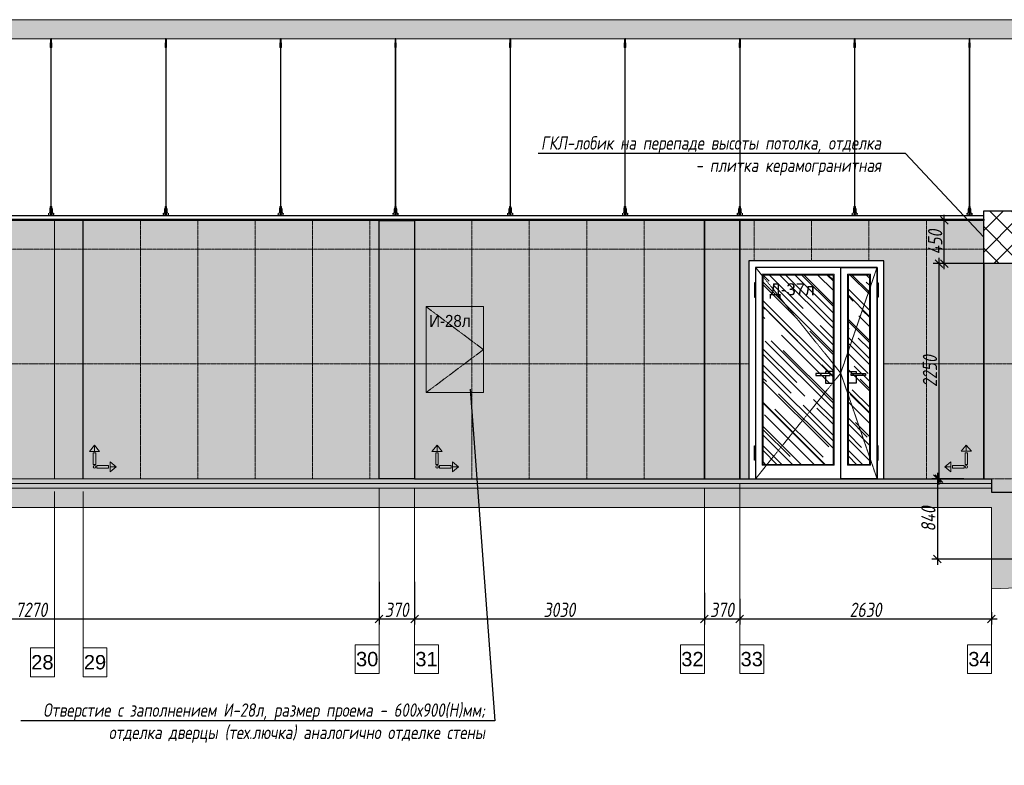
# Model space of a CAD drawing. Header units: millimetres. Extents: x -173851 to 481338, y -267897 to -21875.
# Tile 31 of 256: x -112403 to -102111, y -201943 to -194146. Entities that reach past the tile are written whole.
import ezdxf
from ezdxf import colors
from ezdxf.entities.mleader import LeaderData, LeaderLine
from ezdxf.math import Vec2, Vec3

# ---------------------------------------------------------------- set-up
doc = ezdxf.new("R2010")
doc.units = ezdxf.units.MM
doc.linetypes.add('( Hidden )', pattern=[0.375, 0.25, -0.125])
doc.linetypes.add('DASHDOT', pattern=[25.4, 12.7, -6.35, 0, -6.35])
doc.layers.get('Defpoints').update_dxf_attribs({"color": 31})
for name, color, linetype, lineweight in [('01 Остекление', 152, 'Continuous', 5), ('3_RC_Ceiling', 253, 'Continuous', 5), ('A-DETL-GENF', 7, 'Continuous', 5), ('meb', 26, 'Continuous', 15), ('wall_new', 152, 'Continuous', 30), ('Графика спецификации', 7, 'Continuous', 9)]:
    doc.layers.add(name, color=color, linetype=linetype, lineweight=lineweight)
for name, color, linetype, lineweight, true_color in [('dim_per', 7, 'Continuous', 9, 0x172e00), ('dim_razv', 7, 'DASHDOT', 9, 0x0d1b0d), ('pol', 7, 'Continuous', 15, 0x55666d)]:
    doc.layers.add(name, color=color, linetype=linetype, lineweight=lineweight, true_color=true_color)
doc.styles.add('fl_iso paper', font='isocpeur.ttf', dxfattribs={"width": 0.8, "oblique": 10})
doc.styles.get("Standard").update_dxf_attribs({"font": 'arial.ttf'})
doc.dimstyles.new('In tre 1_50', dxfattribs={"dimtxt": 150, "dimasz": 80, "dimexe": 60, "dimexo": 10, "dimgap": 20, "dimtad": 1, "dimdec": 0, "dimrnd": 5, "dimzin": 0, "dimdsep": 46, "dimtxsty": 'fl_iso paper', "dimblk": 'OBLIQUE', "dimcen": 0, "dimdle": 60, "dimadec": 0, "dimazin": 0, "dimtfac": 1, "dimtdec": 0, "dimtofl": 0, "dimtmove": 1, "dimatfit": 1, "dimfxl": 40, "dimtolj": 1, "dimtzin": 0, "dimarcsym": 1})

# ---------------------------------------------------------------- blocks, each defined once
blk = doc.blocks.new('*U539')
at = {"layer": '3_RC_Ceiling', "ltscale": 20}
for p, q in [((490275, -63760), (490275, -63820)), ((490285, -63798), (490275, -63798)), ((490278, -63799), (490278, -63820)), ((490278, -63848), (490278, -63807)), ((490280, -63755), (490280, -63774)), ((490282, -63799), (490282, -63820)), ((490282, -63848), (490282, -63807)), ((490285, -63760), (490285, -63820)), ((490272, -63813), (490278, -63813)), ((490272, -63841), (490278, -63841)), ((490285, -63820), (490275, -63820)), ((490278, -65492), (490278, -63854)), ((490282, -63813), (490287, -63813)), ((490282, -63841), (490287, -63841)), ((490282, -65492), (490282, -63854)), ((490272, -65524), (490278, -65524)), ((490272, -65553), (490278, -65553)), ((490278, -65511), (490278, -65483)), ((490278, -65559), (490278, -65519)), ((490282, -65511), (490282, -65483)), ((490282, -65559), (490282, -65519)), ((490282, -65524), (490287, -65524)), ((490282, -65553), (490287, -65553)), ((490286, -65569), (490274, -65569)), ((490274, -65587), (490274, -65598)), ((490274, -65598), (490274, -65604)), ((490276, -65575), (490276, -65571)), ((490278, -65571), (490277, -65571)), ((490277, -65575), (490277, -65571)), ((490278, -65575), (490277, -65575)), ((490278, -65575), (490277, -65575)), ((490278, -65583), (490278, -65566)), ((490282, -65583), (490282, -65566)), ((490283, -65571), (490282, -65571)), ((490282, -65575), (490282, -65571)), ((490283, -65575), (490282, -65575)), ((490282, -65575), (490282, -65575)), ((490283, -65575), (490283, -65571)), ((490286, -65587), (490286, -65598)), ((490286, -65598), (490286, -65604))]:
    blk.add_line(p, q, dxfattribs=at)
at = {"layer": '3_RC_Ceiling', "ltscale": 20, "elevation": -5}
blk.add_lwpolyline([(490272, -63802), (490272, -63853, 0.311691), (490287, -63853), (490287, -63802, 0.333333)], format="xyb", close=True, dxfattribs=at)
at = {"layer": '3_RC_Ceiling', "ltscale": 20}
for points in [[(490282, -63808, 0.15158), (490282, -63807, 0.106977), (490281, -63807, 0.07462), (490281, -63806, 0.061287), (490280, -63806, 0.061287), (490279, -63806, 0.07462), (490278, -63807, 0.106977), (490278, -63807, 0.15158), (490278, -63808, 0.156429), (490278, -63808, 0.106977)], [(490282, -63808, -0.164855), (490282, -63808, -0.106977)], [(490282, -63847, -0.15158), (490282, -63848, -0.106977), (490281, -63848, -0.07462), (490281, -63848, -0.061287), (490280, -63849, -0.061287), (490279, -63848, -0.07462), (490278, -63848, -0.106977), (490278, -63848, -0.15158), (490278, -63847, -0.156429), (490278, -63847, -0.106977)], [(490282, -63847, -0.164855), (490282, -63847, -0.15158)], [(490287, -65525, -0.160742), (490294, -65538), (490294, -65568, 0.196304), (490301, -65586, -0.186577), (490302, -65588, 0.403263), (490303, -65589), (490303, -65589, 0.315299), (490305, -65588), (490305, -65588, -0.253979), (490306, -65587, -0.113914), (490307, -65587, -0.349227), (490308, -65588), (490308, -65590, -0.065543), (490308, -65592), (490306, -65597, -0.339454), (490296, -65604), (490263, -65604, -0.339454), (490254, -65597), (490252, -65592, -0.065543), (490252, -65590), (490252, -65588, -0.349227), (490253, -65587, -0.113914), (490254, -65587, -0.253979), (490255, -65588), (490255, -65588, 0.315299), (490256, -65589), (490256, -65589, 0.403263), (490258, -65588, -0.186577), (490259, -65586, 0.196304), (490266, -65568), (490266, -65538, -0.160742), (490272, -65525)], [(490282, -65519, 0.15158), (490282, -65519, 0.106977), (490281, -65518, 0.07462), (490281, -65518, 0.061287), (490280, -65518, 0.061287), (490279, -65518, 0.07462), (490278, -65518, 0.106977), (490278, -65519, 0.15158), (490278, -65519, 0.156429), (490278, -65520, 0.106977)], [(490282, -65559, -0.15158), (490282, -65559, -0.106977), (490281, -65560, -0.07462), (490281, -65560, -0.061287), (490280, -65560, -0.061287), (490279, -65560, -0.07462), (490278, -65560, -0.106977), (490278, -65559, -0.15158), (490278, -65559, -0.156429), (490278, -65558, -0.106977)], [(490282, -65519, -0.164855), (490282, -65520, -0.106977)], [(490282, -65558, -0.164855), (490282, -65559, -0.15158)], [(490286, -65589), (490286, -65589, 0.414214), (490287, -65588), (490287, -65587, 0.414214), (490286, -65587), (490273, -65587, 0.414214), (490273, -65587), (490273, -65588, 0.414214), (490273, -65589), (490274, -65589)], [(490286, -65596), (490286, -65596, -0.414214), (490287, -65596), (490287, -65597, -0.414214), (490286, -65598), (490273, -65598, -0.414214), (490273, -65597), (490273, -65596, -0.414214), (490273, -65596), (490274, -65596)], [(490286, -65604), (490286, -65605, -0.414214), (490283, -65608), (490277, -65608, -0.414214), (490274, -65605), (490274, -65604)]]:
    blk.add_lwpolyline(points, format="xyb", dxfattribs=at)
blk.add_lwpolyline([(490272, -65513), (490272, -65564, 0.311691), (490287, -65564), (490287, -65513, 0.333333)], format="xyb", close=True, dxfattribs=at)
at = {"layer": '3_RC_Ceiling', "ltscale": 20, "const_width": 2.22}
blk.add_lwpolyline([(490308, -65585, -1), (490312, -65585), (490312, -65586, -0.267949), (490311, -65587, 0.57735), (490311, -65590, -0.267949), (490312, -65591), (490312, -65594, -0.267949), (490311, -65595, 0.57735), (490311, -65597, -0.267949), (490312, -65599), (490312, -65601, -0.267949), (490311, -65602, 0.57735), (490311, -65605, -0.267949), (490312, -65606), (490312, -65609, -0.414214), (490311, -65610), (490304, -65610, -0.247529), (490303, -65610, 0.247529), (490302, -65609), (490298, -65609, 0.247529), (490297, -65610, -0.247529), (490296, -65610), (490282, -65610, -0.267949), (490281, -65610, 0.57735), (490279, -65610, -0.267949), (490277, -65610), (490264, -65610, -0.247529), (490263, -65610, 0.247529), (490261, -65609), (490258, -65609, 0.247529), (490256, -65610, -0.247529), (490255, -65610), (490249, -65610, -0.414214), (490248, -65609), (490248, -65606, -0.267949), (490248, -65605, 0.57735), (490248, -65602, -0.267949), (490248, -65601), (490248, -65599, -0.267949), (490248, -65597, 0.57735), (490248, -65595, -0.267949), (490248, -65594), (490248, -65591, -0.267949), (490248, -65590, 0.57735), (490248, -65587, -0.267949), (490248, -65586), (490248, -65585, -1), (490252, -65585, -1)], format="xyb", dxfattribs=at)
at = {"layer": '3_RC_Ceiling', "ltscale": 20, "flags": 128}
blk.add_lwpolyline([(490286, -65587, -0.414214), (490286, -65586), (490287, -65586), (490287, -65573), (490286, -65573, -0.414214), (490286, -65573), (490286, -65568), (490274, -65568), (490274, -65573, -0.414214), (490274, -65573), (490273, -65573), (490273, -65586), (490274, -65586, -0.414214), (490274, -65587)], format="xyb", dxfattribs=at)
at = {"layer": '3_RC_Ceiling', "ltscale": 20}
for centre in [(490280, -63816), (490280, -63836), (490280, -65528), (490280, -65548)]:
    blk.add_circle(centre, 1.6, dxfattribs=at)
for centre, radius, start, end in [((490280, -63826), 2.8, 131.8117, 228.1912), ((490280, -63826), 2.8, 131.8117, 228.1912), ((490280, -63826), 2.8, 48.191, 131.8117), ((490280, -63826), 2.8, 228.1912, 311.8118), ((490280, -63826), 2.8, 311.8118, 48.191), ((490280, -65538), 2.8, 131.8117, 228.1912), ((490280, -65538), 2.8, 131.8117, 228.1912), ((490280, -65538), 2.8, 48.191, 131.8117), ((490280, -65538), 2.8, 228.1912, 311.8118), ((490280, -65538), 2.8, 311.8118, 48.191), ((490277, -65571), 0.5, 90.0014, 180.0014), ((490277, -65575), 0.5, 180.0014, 270.0014), ((490279, -65582), 1.44, 219.6407, 243.4364), ((490280, -65581), 2.48, 243.4364, 258.3005), ((490278, -65583), 0.531, 180.0014, 219.6407), ((490280, -65580), 3.99, 258.3005, 270.0014), ((490280, -65580), 3.99, 270.0014, 281.7023), ((490280, -65581), 2.48, 281.7023, 296.5665), ((490281, -65582), 1.44, 296.5665, 320.3621), ((490281, -65583), 0.531, 320.3621, 0.0014), ((490283, -65571), 0.5, 0.0014, 90.0014), ((490283, -65575), 0.5, 270.0014, 0.0014)]:
    blk.add_arc(centre, radius, start, end, dxfattribs=at)
blk = doc.blocks.new('*U1314')
at = {"layer": '3_RC_Ceiling'}
blk.add_blockref('*U539', (-490280, 65158, 3), dxfattribs=at)
blk = doc.blocks.new('*U1315')
at = {"color": 0, "linetype": 'ByBlock', "lineweight": -2, "transparency": 16777216}
for p in [(32400, 0), (33600, 0), (34800, 0), (36000, 0), (37200, 0), (38400, 0), (39600, 0), (40800, 0), (42000, 0)]:
    blk.add_blockref('*U1314', p, dxfattribs=at)
blk = doc.blocks.new('_Oblique')
at = {"color": 0, "linetype": 'ByBlock', "lineweight": -2}
blk.add_line((-0.5, -0.5), (0.5, 0.5), dxfattribs=at)
blk = doc.blocks.new('*D1379')
at = {"layer": 'Defpoints', "color": 0, "linetype": 'ByBlock', "transparency": 16777216}
for p in [(-102612, -198946), (-102810, -199786), (-101567, -199786)]:
    blk.add_point(p, dxfattribs=at)
at = {"layer": 'dim_razv', "color": 0, "linetype": 'ByBlock', "lineweight": -2, "transparency": 16777216}
for p, q in [((-102622, -198946), (-102870, -198946)), ((-102810, -198886), (-102810, -199846)), ((-101577, -199786), (-102870, -199786))]:
    blk.add_line(p, q, dxfattribs=at)
at = {"layer": 'dim_razv', "color": 0, "linetype": 'ByBlock', "lineweight": -2, "transparency": 16777216, "xscale": 80, "yscale": 80, "zscale": 80}
for p, rotation in [((-102810, -198946), 90), ((-102810, -199786), 270)]:
    blk.add_blockref('_Oblique', p, dxfattribs=dict(at, rotation=rotation))
at = {"layer": 'dim_razv', "color": 0, "linetype": 'ByBlock', "transparency": 16777216, "insert": (-102905, -199366), "char_height": 150, "attachment_point": 5, "rotation": 90, "style": 'fl_iso paper'}
blk.add_mtext('\\A1;840', dxfattribs=at)
blk = doc.blocks.new('*D1372')
at = {"layer": 'Defpoints', "color": 0, "linetype": 'ByBlock', "transparency": 16777216}
for p in [(-102793, -196696), (-102326, -196696), (-102525, -198946)]:
    blk.add_point(p, dxfattribs=at)
at = {"layer": 'dim_razv', "color": 0, "linetype": 'ByBlock', "lineweight": -2, "transparency": 16777216}
for p, q in [((-102793, -199006), (-102793, -196636)), ((-102336, -196696), (-102853, -196696)), ((-102535, -198946), (-102853, -198946))]:
    blk.add_line(p, q, dxfattribs=at)
at = {"layer": 'dim_razv', "color": 0, "linetype": 'ByBlock', "lineweight": -2, "transparency": 16777216, "xscale": 80, "yscale": 80, "zscale": 80}
for p, rotation in [((-102793, -196696), 90), ((-102793, -198946), 270)]:
    blk.add_blockref('_Oblique', p, dxfattribs=dict(at, rotation=rotation))
at = {"layer": 'dim_razv', "color": 0, "linetype": 'ByBlock', "transparency": 16777216, "insert": (-102888, -197821), "char_height": 150, "attachment_point": 5, "rotation": 90, "style": 'fl_iso paper'}
blk.add_mtext('\\A1;2250', dxfattribs=at)
blk = doc.blocks.new('*D1373')
at = {"layer": 'Defpoints', "color": 0, "linetype": 'ByBlock', "transparency": 16777216}
for p in [(-102739, -196246), (-102506, -196246), (-102506, -196696)]:
    blk.add_point(p, dxfattribs=at)
at = {"layer": 'dim_razv', "color": 0, "linetype": 'ByBlock', "lineweight": -2, "transparency": 16777216}
for p, q in [((-102516, -196246), (-102799, -196246)), ((-102739, -196756), (-102739, -196186)), ((-102516, -196696), (-102799, -196696))]:
    blk.add_line(p, q, dxfattribs=at)
at = {"layer": 'dim_razv', "color": 0, "linetype": 'ByBlock', "lineweight": -2, "transparency": 16777216, "xscale": 80, "yscale": 80, "zscale": 80}
for p, rotation in [((-102739, -196246), 90), ((-102739, -196696), 270)]:
    blk.add_blockref('_Oblique', p, dxfattribs=dict(at, rotation=rotation))
at = {"layer": 'dim_razv', "color": 0, "linetype": 'ByBlock', "transparency": 16777216, "insert": (-102834, -196471), "char_height": 150, "attachment_point": 5, "rotation": 90, "style": 'fl_iso paper'}
blk.add_mtext('\\A1;450', dxfattribs=at)
blk = doc.blocks.new('*D1366')
at = {"layer": 'Defpoints', "color": 0, "linetype": 'ByBlock', "transparency": 16777216}
for p in [(-115915, -200015), (-108646, -200015), (-108646, -200412)]:
    blk.add_point(p, dxfattribs=at)
at = {"layer": 'dim_razv', "color": 0, "linetype": 'ByBlock', "lineweight": -2, "transparency": 16777216}
for p, q in [((-115915, -200025), (-115915, -200472)), ((-108646, -200025), (-108646, -200472)), ((-115975, -200412), (-108586, -200412))]:
    blk.add_line(p, q, dxfattribs=at)
at = {"layer": 'dim_razv', "color": 0, "linetype": 'ByBlock', "lineweight": -2, "transparency": 16777216, "xscale": 80, "yscale": 80, "zscale": 80, "rotation": 180}
blk.add_blockref('_Oblique', (-115915, -200412), dxfattribs=at)
at = {"layer": 'dim_razv', "color": 0, "linetype": 'ByBlock', "lineweight": -2, "transparency": 16777216, "xscale": 80, "yscale": 80, "zscale": 80}
blk.add_blockref('_Oblique', (-108646, -200412), dxfattribs=at)
at = {"layer": 'dim_razv', "color": 0, "linetype": 'ByBlock', "transparency": 16777216, "insert": (-112280, -200317), "char_height": 150, "attachment_point": 5, "style": 'fl_iso paper'}
blk.add_mtext('\\A1;7270', dxfattribs=at)
blk = doc.blocks.new('*D1367')
at = {"layer": 'Defpoints', "color": 0, "linetype": 'ByBlock', "transparency": 16777216}
for p in [(-108646, -200015), (-108276, -200015), (-108276, -200412)]:
    blk.add_point(p, dxfattribs=at)
at = {"layer": 'dim_razv', "color": 0, "linetype": 'ByBlock', "lineweight": -2, "transparency": 16777216}
for p, q in [((-108646, -200025), (-108646, -200472)), ((-108276, -200025), (-108276, -200472)), ((-108706, -200412), (-108216, -200412))]:
    blk.add_line(p, q, dxfattribs=at)
at = {"layer": 'dim_razv', "color": 0, "linetype": 'ByBlock', "lineweight": -2, "transparency": 16777216, "xscale": 80, "yscale": 80, "zscale": 80, "rotation": 180}
blk.add_blockref('_Oblique', (-108646, -200412), dxfattribs=at)
at = {"layer": 'dim_razv', "color": 0, "linetype": 'ByBlock', "lineweight": -2, "transparency": 16777216, "xscale": 80, "yscale": 80, "zscale": 80}
blk.add_blockref('_Oblique', (-108276, -200412), dxfattribs=at)
at = {"layer": 'dim_razv', "color": 0, "linetype": 'ByBlock', "transparency": 16777216, "insert": (-108461, -200317), "char_height": 150, "attachment_point": 5, "style": 'fl_iso paper'}
blk.add_mtext('\\A1;370', dxfattribs=at)
blk = doc.blocks.new('*D1368')
at = {"layer": 'Defpoints', "color": 0, "linetype": 'ByBlock', "transparency": 16777216}
for p in [(-108276, -200015), (-105246, -200128), (-105246, -200412)]:
    blk.add_point(p, dxfattribs=at)
at = {"layer": 'dim_razv', "color": 0, "linetype": 'ByBlock', "lineweight": -2, "transparency": 16777216}
for p, q in [((-108276, -200025), (-108276, -200472)), ((-105246, -200138), (-105246, -200472)), ((-108336, -200412), (-105186, -200412))]:
    blk.add_line(p, q, dxfattribs=at)
at = {"layer": 'dim_razv', "color": 0, "linetype": 'ByBlock', "lineweight": -2, "transparency": 16777216, "xscale": 80, "yscale": 80, "zscale": 80, "rotation": 180}
blk.add_blockref('_Oblique', (-108276, -200412), dxfattribs=at)
at = {"layer": 'dim_razv', "color": 0, "linetype": 'ByBlock', "lineweight": -2, "transparency": 16777216, "xscale": 80, "yscale": 80, "zscale": 80}
blk.add_blockref('_Oblique', (-105246, -200412), dxfattribs=at)
at = {"layer": 'dim_razv', "color": 0, "linetype": 'ByBlock', "transparency": 16777216, "insert": (-106761, -200317), "char_height": 150, "attachment_point": 5, "style": 'fl_iso paper'}
blk.add_mtext('\\A1;3030', dxfattribs=at)
blk = doc.blocks.new('*D1369')
at = {"layer": 'Defpoints', "color": 0, "linetype": 'ByBlock', "transparency": 16777216}
for p in [(-105246, -200128), (-104876, -200191), (-104876, -200412)]:
    blk.add_point(p, dxfattribs=at)
at = {"layer": 'dim_razv', "color": 0, "linetype": 'ByBlock', "lineweight": -2, "transparency": 16777216}
for p, q in [((-105246, -200138), (-105246, -200472)), ((-104876, -200201), (-104876, -200472)), ((-105306, -200412), (-104816, -200412))]:
    blk.add_line(p, q, dxfattribs=at)
at = {"layer": 'dim_razv', "color": 0, "linetype": 'ByBlock', "lineweight": -2, "transparency": 16777216, "xscale": 80, "yscale": 80, "zscale": 80, "rotation": 180}
blk.add_blockref('_Oblique', (-105246, -200412), dxfattribs=at)
at = {"layer": 'dim_razv', "color": 0, "linetype": 'ByBlock', "lineweight": -2, "transparency": 16777216, "xscale": 80, "yscale": 80, "zscale": 80}
blk.add_blockref('_Oblique', (-104876, -200412), dxfattribs=at)
at = {"layer": 'dim_razv', "color": 0, "linetype": 'ByBlock', "transparency": 16777216, "insert": (-105061, -200317), "char_height": 150, "attachment_point": 5, "style": 'fl_iso paper'}
blk.add_mtext('\\A1;370', dxfattribs=at)
blk = doc.blocks.new('*D1370')
at = {"layer": 'Defpoints', "color": 0, "linetype": 'ByBlock', "transparency": 16777216}
for p in [(-104876, -200191), (-102246, -200331), (-102246, -200412)]:
    blk.add_point(p, dxfattribs=at)
at = {"layer": 'dim_razv', "color": 0, "linetype": 'ByBlock', "lineweight": -2, "transparency": 16777216}
for p, q in [((-104876, -200201), (-104876, -200472)), ((-102246, -200341), (-102246, -200472)), ((-104936, -200412), (-102186, -200412))]:
    blk.add_line(p, q, dxfattribs=at)
at = {"layer": 'dim_razv', "color": 0, "linetype": 'ByBlock', "lineweight": -2, "transparency": 16777216, "xscale": 80, "yscale": 80, "zscale": 80, "rotation": 180}
blk.add_blockref('_Oblique', (-104876, -200412), dxfattribs=at)
at = {"layer": 'dim_razv', "color": 0, "linetype": 'ByBlock', "lineweight": -2, "transparency": 16777216, "xscale": 80, "yscale": 80, "zscale": 80}
blk.add_blockref('_Oblique', (-102246, -200412), dxfattribs=at)
at = {"layer": 'dim_razv', "color": 0, "linetype": 'ByBlock', "transparency": 16777216, "insert": (-103561, -200317), "char_height": 150, "attachment_point": 5, "style": 'fl_iso paper'}
blk.add_mtext('\\A1;2630', dxfattribs=at)
blk = doc.blocks.new('*U1272')
at = {"layer": 'dim_razv', "color": 253, "ltscale": 0.3, "transparency": 33554687}
blk.add_lwpolyline([(0, 1350), (0, -1350)], dxfattribs=at)
blk = doc.blocks.new('*U1287')
at = {"layer": 'dim_razv', "color": 0, "linetype": 'ByBlock', "lineweight": -2, "transparency": 16777216}
for p in [(0, 0), (600, 0), (1200, 0), (1800, 0)]:
    blk.add_blockref('*U1272', p, dxfattribs=at)
blk = doc.blocks.new('*U1288')
at = {"layer": 'dim_razv', "color": 253, "ltscale": 0.3, "transparency": 33554687}
blk.add_lwpolyline([(0, 1350), (0, -1350)], dxfattribs=at)
blk = doc.blocks.new('*U1289')
at = {"layer": 'dim_razv', "color": 0, "linetype": 'ByBlock', "lineweight": -2, "transparency": 16777216}
blk.add_blockref('*U1288', (0, 0), dxfattribs=at)
blk = doc.blocks.new('1')
at = {"layer": 'pol', "linetype": 'ByBlock'}
h = blk.add_hatch(color=1, dxfattribs=at)
h.paths.add_polyline_path([(35776, 73135), (35803, 73135), (35803, 73259), (35776, 73259)])
h.paths.add_polyline_path([(35790, 73275), (35843, 73275), (35790, 73338)])
h.paths.add_polyline_path([(35790, 73275), (35736, 73275), (35790, 73338)])
edge = h.paths.add_edge_path()
edge.add_arc((35790, 73111), 13.4, 0, 360)
h = blk.add_hatch(color=1, dxfattribs=at)
h.paths.add_polyline_path([(35813, 73097), (35813, 73124), (35937, 73124), (35937, 73097)])
h.paths.add_polyline_path([(35952, 73111), (35952, 73164), (36016, 73111)])
h.paths.add_polyline_path([(35952, 73111), (35952, 73057), (36016, 73111)])
at = {"layer": 'pol', "color": 1, "linetype": 'ByBlock'}
for points in [[(35790, 73275), (35736, 73275), (35790, 73338), (35790, 73275)], [(35790, 73275), (35843, 73275), (35790, 73338), (35790, 73275)], [(35952, 73111), (35952, 73164), (36016, 73111), (35952, 73111)], [(35952, 73111), (35952, 73057), (36016, 73111), (35952, 73111)]]:
    blk.add_lwpolyline(points, dxfattribs=at)
for points in [[(35776, 73135), (35803, 73135), (35803, 73259), (35776, 73259)], [(35813, 73097), (35813, 73124), (35937, 73124), (35937, 73097)]]:
    blk.add_lwpolyline(points, close=True, dxfattribs=at)
blk.add_circle((35790, 73111), 13.4, dxfattribs=at)
blk = doc.blocks.new('*U1384')
at = {"layer": 'dim_razv', "color": 253, "ltscale": 0.3, "transparency": 33554687}
blk.add_lwpolyline([(0, 1350), (0, -1350)], dxfattribs=at)
blk = doc.blocks.new('*U1385')
at = {"layer": 'dim_razv', "color": 0, "linetype": 'ByBlock', "lineweight": -2, "transparency": 16777216}
for p in [(0, 0), (600, 0), (1200, 0), (1800, 0), (2400, 0), (3000, 0)]:
    blk.add_blockref('*U1384', p, dxfattribs=at)

msp = doc.modelspace()

# ---------------------------------------------------------------- hatches: boundary and pattern name
at = {"layer": '01 Остекление', "linetype": 'ByBlock', "transparency": 33554585}
h = msp.add_hatch(dxfattribs=at)
h.set_pattern_fill('AR-RROOF', color=256, scale=7, angle=-45, style=0)
h.set_pattern_definition([(315, (-401104.96, 12579.97), (402.31547, -150.8683), [2667, -355.6, 889, -177.8]), (315, (-400874.89, 12475.62), (41.48878, 292.93595), [533.4, -58.674, 1066.8, -133.35]), (315, (-400935.23, 12623.98), (737.997448, -569.527843), [1422.4, -248.92, 711.2, -177.8])])
h.paths.add_polyline_path([(-103740.9, -196816.3), (-103520.9, -196816.3), (-103520.9, -198796.3), (-103740.9, -198796.3)])
h.paths.add_polyline_path([(-103900.9, -196816.3), (-104630.9, -196816.3), (-104630.9, -198796.3), (-103900.9, -198796.3)])
at = {"layer": 'A-DETL-GENF'}
h = msp.add_hatch(dxfattribs=at)
h.set_pattern_fill('ANSI35', color=256, scale=20, style=0)
h.set_pattern_definition([(45, (-273001.36, -201985.72), (-89.80256, 89.80256), []), (45, (-272911.56, -201985.72), (-89.80256, 89.80256), [158.75, -31.75, 0, -31.75])])
h.paths.add_polyline_path([(-157027, -194346.3), (-66190.9, -194346.3), (-66190.9, -194146.3), (-157027, -194146.3)])
h = msp.add_hatch(dxfattribs=at)
h.set_pattern_fill('AR-CONC', color=256, style=0)
h.paths.add_polyline_path([(-146064.6, -199786.3), (-157189.2, -199786.3), (-157189.2, -199836.3), (-146064.6, -199836.3)])
h.paths.add_polyline_path([(-102245.9, -198946.3), (-144864.6, -198946.3), (-144864.6, -198996.3), (-102245.9, -198996.3)])
h = msp.add_hatch(dxfattribs=at)
h.set_pattern_fill('ANSI35', color=256, scale=10, style=0)
h.paths.add_polyline_path([(-146064.6, -199836.3), (-157189.2, -199836.3), (-157189.2, -199886.3), (-146064.6, -199886.3)])
h.paths.add_polyline_path([(-102245.9, -198996.3), (-144864.6, -198996.3), (-144864.6, -199046.3), (-102245.9, -199046.3)])
h = msp.add_hatch(dxfattribs=at)
h.set_pattern_fill('ANSI35', color=256, scale=20, style=0)
h.paths.add_polyline_path([(-146064.6, -199886.3), (-157189.2, -199886.3), (-157189.2, -200086.3), (-146064.6, -200086.3)])
h.paths.add_polyline_path([(-102245.9, -199046.3), (-144864.6, -199046.3), (-144864.6, -199086.3), (-145164.6, -199086.3), (-145164.6, -199226.3), (-145464.6, -199226.3), (-145464.6, -199366.3), (-145764.6, -199366.3), (-145764.6, -199506.3), (-146064.6, -199506.3), (-146064.6, -199886.3), (-145850.4, -199786.3), (-144693.2, -199246.3), (-102245.9, -199246.3), (-102245.9, -200099), (-101975.9, -200086.3), (-101975.9, -199086.3), (-102245.9, -199086.3)])
at = {"layer": 'dim_razv', "true_color": 0xffffff, "transparency": 33554687}
h = msp.add_hatch(dxfattribs=at)
h.set_pattern_fill('AR-SAND', scale=3, angle=315)
h.set_pattern_definition([(352.5, (120932.77, 10341.21), (100.426047, 107.214405), [0, -115.824, 0, -129.54, 0, -123.825]), (322.5, (120932.77, 10341.21), (247.41986, 56.70328), [0, -62.484, 0, -104.394, 0, -40.005]), (282.5, (120866.5, 10407.49), (168.099694, -167.48995), [0, -38.1, 0, -137.16, 0, -179.07]), (272.5, (120866.5, 10407.49), (209.26523, -114.68433), [0, -19.05, 0, -89.916, 0, -102.87])])
h.paths.add_polyline_path([(-103370.9, -196666.3), (-104780.9, -196666.3), (-104780.9, -198946.3), (-103370.9, -198946.3)], flags=16)
h.paths.add_polyline_path([(-104875.9, -198946.3), (-102325.9, -198946.3), (-102325.9, -196246.3), (-104875.9, -196246.3)])
h.paths.add_polyline_path([(-105245.9, -198946.3), (-104875.9, -198946.3), (-104875.9, -196246.3), (-105245.9, -196246.3)])
h.paths.add_polyline_path([(-108275.9, -198946.3), (-105245.9, -198946.3), (-105245.9, -196246.3), (-108275.9, -196246.3)])
h.paths.add_polyline_path([(-117509.6, -196666.3), (-116099.6, -196666.3), (-116099.6, -198946.3), (-117509.6, -198946.3)], flags=16)
h.paths.add_polyline_path([(-108645.9, -196246.3), (-108275.9, -196246.3), (-108275.9, -198946.3), (-108645.9, -198946.3)])
h.paths.add_polyline_path([(-115914.6, -198946.3), (-113815.9, -198946.3), (-113815.9, -196246.3), (-115914.6, -196246.3)])
h.paths.add_polyline_path([(-117914.6, -198946.3), (-115914.6, -198946.3), (-115914.6, -196246.3), (-117914.6, -196246.3)])
h.paths.add_polyline_path([(-125744.6, -196666.3), (-123784.6, -196666.3), (-123784.6, -198946.3), (-125744.6, -198946.3)], flags=16)
h.paths.add_polyline_path([(-122489.6, -196246.3), (-127534.6, -196246.3), (-127534.6, -198946.3), (-122489.6, -198946.3)])
h.paths.add_polyline_path([(-127884.6, -198946.3), (-127534.6, -198946.3), (-127534.6, -196246.3), (-127884.6, -196246.3)])
h.paths.add_polyline_path([(-128964.6, -196246.3), (-127884.6, -196246.3), (-127884.6, -198946.3), (-128964.6, -198946.3)])
h.paths.add_polyline_path([(-133994.6, -196666.3), (-132584.6, -196666.3), (-132584.6, -198946.3), (-133994.6, -198946.3)], flags=16)
h.paths.add_polyline_path([(-132464.6, -198946.3), (-128964.6, -198946.3), (-128964.6, -196246.3), (-132464.6, -196246.3)])
h.paths.add_polyline_path([(-134013.3, -196246.3), (-132464.6, -196246.3), (-132464.6, -198946.3), (-134013.3, -198946.3)])
h.paths.add_polyline_path([(-135434.6, -196666.3), (-136844.6, -196666.3), (-136844.6, -198946.3), (-135434.6, -198946.3)], flags=16)
h.paths.add_polyline_path([(-137164.6, -198946.3), (-134013.3, -198946.3), (-134013.3, -196246.3), (-137164.6, -196246.3)])
h.paths.add_polyline_path([(-138964.6, -196246.3), (-137164.6, -196246.3), (-137164.6, -198946.3), (-138964.6, -198946.3)])
h.paths.add_polyline_path([(-139414.6, -198946.3), (-138964.6, -198946.3), (-138964.6, -196246.3), (-139414.6, -196246.3)])
h.paths.add_polyline_path([(-141214.6, -198946.3), (-140864.6, -198946.3), (-140864.6, -196246.3), (-141214.6, -196246.3)])
h.paths.add_polyline_path([(-142614.6, -196246.3), (-141214.6, -196246.3), (-141214.6, -198946.3), (-142614.6, -198946.3)])
h.paths.add_polyline_path([(-144134.6, -198946.3), (-142614.6, -198946.3), (-142614.6, -196246.3), (-144134.6, -196246.3)])
h.paths.add_polyline_path([(-144784.6, -198946.3), (-144134.6, -198946.3), (-144134.6, -196246.3), (-144784.6, -196246.3)])
h.paths.add_polyline_path([(-156974.6, -199786.3), (-148504.6, -199786.3), (-148504.6, -196696.3), (-149224.6, -196696.3), (-149224.6, -195786.3), (-156974.6, -195786.3)])
h.paths.add_polyline_path([(-91975.9, -199786.3), (-91275.9, -199786.3), (-91275.9, -196696.3), (-91975.9, -196696.3)])
h.paths.add_polyline_path([(-96475.9, -199786.3), (-91975.9, -199786.3), (-91975.9, -196696.3), (-96475.9, -196696.3)])
h.paths.add_polyline_path([(-95105.9, -197506.3), (-96155.9, -197506.3), (-96155.9, -199786.3), (-95105.9, -199786.3)], flags=16)
h.paths.add_polyline_path([(-93425.9, -197506.3), (-92375.9, -197506.3), (-92375.9, -199786.3), (-93425.9, -199786.3)], flags=16)
h.paths.add_polyline_path([(-91275.9, -196696.3), (-90275.9, -196696.3), (-90275.9, -199786.3), (-91275.9, -199786.3)])
h.paths.add_polyline_path([(-75636.7, -196186.3), (-71186.7, -196186.3), (-71186.7, -199786.3), (-75636.7, -199786.3)], flags=17)
edge = h.paths.add_edge_path()
edge.add_line((-71186.7, -196186.3), (-75636.7, -196186.3))
edge.add_line((-75636.7, -196186.3), (-75636.7, -199786.3))
edge.add_line((-75636.7, -199786.3), (-75756.7, -199786.3))
edge.add_line((-75756.7, -199786.3), (-75756.7, -196386.3))
edge.add_arc((-75156.7, -196386.3), 600, 90, 180, ccw=False)
edge.add_line((-75156.7, -195786.3), (-71136.7, -195786.3))
edge.add_line((-71136.7, -195786.3), (-71136.7, -199786.3))
edge.add_line((-71136.7, -199786.3), (-71186.7, -199786.3))
edge.add_line((-71186.7, -199786.3), (-71186.7, -196186.3))
h.paths.add_polyline_path([(-69136.7, -195786.3), (-68136.7, -195786.3), (-68136.7, -199786.3), (-69136.7, -199786.3)])
h.paths.add_polyline_path([(-70136.7, -199786.3), (-69136.7, -199786.3), (-69136.7, -195786.3), (-70136.7, -195786.3)])
h.paths.add_polyline_path([(-71136.7, -195786.3), (-70136.7, -195786.3), (-70136.7, -199786.3), (-71136.7, -199786.3)])
h.paths.add_polyline_path([(-68136.7, -196186.3), (-68136.7, -195786.3), (-66336.7, -195786.3), (-66336.7, -199786.3), (-66686.7, -199786.3), (-66686.7, -196186.3)])
h.paths.add_polyline_path([(-102325.9, -198946.3), (-102245.9, -198946.3), (-102245.9, -199086.3), (-101975.9, -199086.3), (-101975.9, -196696.3), (-102325.9, -196696.3)])
h.paths.add_polyline_path([(-140864.6, -196246.3), (-139414.6, -196246.3), (-139414.6, -198946.3), (-140864.6, -198946.3)])
h.paths.add_polyline_path([(-140699.6, -197566.3), (-139949.6, -197566.3), (-139949.6, -198916.3), (-140699.6, -198916.3)])
h = msp.add_hatch(dxfattribs=at)
h.set_pattern_fill('AR-SAND', scale=3, angle=315)
h.set_pattern_definition([(352.5, (206247.29, 50097.09), (100.426047, 107.214405), [0, -115.824, 0, -129.54, 0, -123.825]), (322.5, (206247.29, 50097.1), (247.41986, 56.70328), [0, -62.484, 0, -104.394, 0, -40.005]), (282.5, (206181.02, 50163.37), (168.099694, -167.489948), [0, -38.1, 0, -137.16, 0, -179.07]), (272.5, (206181.02, 50163.37), (209.26523, -114.68433), [0, -19.05, 0, -89.916, 0, -102.87])])
h.paths.add_polyline_path([(-122089.6, -198946.3), (-120514.6, -198946.3), (-120514.6, -196246.3), (-122089.6, -196246.3)])
h.paths.add_polyline_path([(-122489.6, -196246.3), (-122089.6, -196246.3), (-122089.6, -198946.3), (-122489.6, -198946.3)])
h.paths.add_polyline_path([(-118664.6, -196246.3), (-118364.6, -196246.3), (-118364.6, -198946.3), (-118664.6, -198946.3)])
h.paths.add_polyline_path([(-118364.6, -198946.3), (-117914.6, -198946.3), (-117914.6, -196246.3), (-118364.6, -196246.3)])
h.paths.add_polyline_path([(-120514.6, -196246.3), (-120414.6, -196246.3), (-120414.6, -198946.3), (-120514.6, -198946.3)])
h.paths.add_polyline_path([(-112040.6, -198946.3), (-111741.9, -198946.3), (-111741.9, -196246.3), (-112040.6, -196246.3)])
h.paths.add_polyline_path([(-113715.6, -198946.3), (-112040.6, -198946.3), (-112040.6, -196246.3), (-113715.6, -196246.3)])
h.paths.add_polyline_path([(-113815.9, -196246.3), (-113714.6, -196246.3), (-113714.6, -198946.3), (-113815.9, -198946.3)])
h.paths.add_polyline_path([(-111740.9, -198946.3), (-108645.9, -198946.3), (-108645.9, -196246.3), (-111740.9, -196246.3)])
h.paths.add_polyline_path([(-120414.6, -198946.3), (-118664.6, -198946.3), (-118664.6, -196246.3), (-120414.6, -196246.3)])
h.paths.add_polyline_path([(-119799.6, -197566.3), (-119049.6, -197566.3), (-119049.6, -198916.3), (-119799.6, -198916.3)])
at = {"layer": 'wall_new', "linetype": 'ByBlock', "lineweight": 5}
h = msp.add_hatch(dxfattribs=at)
h.set_pattern_fill('ANSI37', color=256, scale=50)
h.set_pattern_definition([(45, (3773.7, -7e-05), (-112.2532, 112.2532), []), (135, (3773.7, -7e-05), (-112.2532, -112.2532), [])])
h.paths.add_polyline_path([(-149224.6, -196646.3), (-149124.6, -196646.3), (-149124.6, -195646.3), (-149224.6, -195646.3)])
h.paths.add_polyline_path([(-144784.6, -196696.3), (-145134.6, -196696.3), (-145134.6, -196146.3), (-144784.6, -196146.3)])
h.paths.add_polyline_path([(-101975.9, -196696.3), (-102325.9, -196696.3), (-102325.9, -196146.3), (-101975.9, -196146.3)])
h.paths.add_polyline_path([(-86005.9, -196696.3), (-85905.9, -196696.3), (-85905.9, -195646.3), (-86005.9, -195646.3)])

# ---------------------------------------------------------------- linework, layer by layer
at = {"lineweight": 13}
for points in [[(-157027, -194346.3), (-66190.9, -194346.3), (-66190.9, -194146.3), (-157027, -194146.3)], [(-102245.9, -198946.3), (-144864.6, -198946.3), (-144864.6, -198996.3), (-102245.9, -198996.3)], [(-102245.9, -199046.3), (-144864.6, -199046.3), (-144864.6, -199086.3), (-145164.6, -199086.3), (-145164.6, -199226.3), (-145464.6, -199226.3), (-145464.6, -199366.3), (-145764.6, -199366.3), (-145764.6, -199506.3), (-146064.6, -199506.3), (-146064.6, -199886.3), (-145850.4, -199786.3), (-144693.2, -199246.3), (-102245.9, -199246.3), (-102245.9, -200099), (-101975.9, -200086.3), (-101975.9, -199086.3), (-102245.9, -199086.3)], [(-102245.9, -198996.3), (-144864.6, -198996.3), (-144864.6, -199046.3), (-102245.9, -199046.3)]]:
    msp.add_lwpolyline(points, close=True, dxfattribs=at)
at = {"linetype": 'ByBlock'}
for points in [[(-101975.9, -196696.3), (-102325.9, -196696.3), (-102325.9, -196146.3), (-101975.9, -196146.3)], [(-144784.6, -196231.3), (-102325.9, -196231.3), (-102325.9, -196196.3), (-144784.6, -196196.3)], [(-102325.9, -196246.3), (-144784.6, -196246.3), (-144784.6, -196231.3), (-102325.9, -196231.3)], [(-108645.9, -196246.3), (-108275.9, -196246.3), (-108275.9, -198946.3), (-108645.9, -198946.3)], [(-108275.9, -198946.3), (-105245.9, -198946.3), (-105245.9, -196246.3), (-108275.9, -196246.3)], [(-105245.9, -198946.3), (-104875.9, -198946.3), (-104875.9, -196246.3), (-105245.9, -196246.3)], [(-104875.9, -198946.3), (-102325.9, -198946.3), (-102325.9, -196246.3), (-104875.9, -196246.3)], [(-103370.9, -196666.3), (-104780.9, -196666.3), (-104780.9, -198946.3), (-103370.9, -198946.3)], [(-103820.9, -196736.3), (-104710.9, -196736.3), (-104710.9, -198946.3), (-103820.9, -198946.3)], [(-103440.9, -196736.3), (-104710.9, -196736.3), (-104710.9, -198946.3), (-103440.9, -198946.3)], [(-103820.9, -196736.3), (-103440.9, -196736.3), (-103440.9, -198946.3), (-103820.9, -198946.3)], [(-102325.9, -198946.3), (-102245.9, -198946.3), (-102245.9, -199086.3), (-101975.9, -199086.3), (-101975.9, -196696.3), (-102325.9, -196696.3)], [(-104710.9, -196898.7), (-104720.9, -196898.7), (-104720.9, -197048.7), (-104710.9, -197048.7)], [(-103440.9, -196898.7), (-103430.9, -196898.7), (-103430.9, -197048.7), (-103440.9, -197048.7)], [(-103930.9, -197846.3), (-104080.9, -197846.3), (-104080.9, -197866.3), (-103930.9, -197866.3)], [(-103710.9, -197846.3), (-103560.9, -197846.3), (-103560.9, -197866.3), (-103710.9, -197866.3)], [(-104710.9, -198754), (-104720.9, -198754), (-104720.9, -198604), (-104710.9, -198604)], [(-103440.9, -198754), (-103430.9, -198754), (-103430.9, -198604), (-103440.9, -198604)]]:
    msp.add_lwpolyline(points, close=True, dxfattribs=at)
at = {"color": 253, "linetype": '( Hidden )', "lineweight": 13, "ltscale": 15}
for points in [[(-104710.9, -196736.3), (-103820.9, -197841.3), (-104710.9, -198946.3)], [(-103440.9, -196736.3), (-103820.9, -197841.3), (-103440.9, -198946.3)], [(-108155.9, -197146.3), (-107555.9, -197596.3), (-108155.9, -198046.3)]]:
    msp.add_lwpolyline(points, dxfattribs=at)
at = {"linetype": 'ByBlock'}
for points in [[(-103980.9, -197866.3), (-103980.9, -197946.3), (-103900.9, -197946.3), (-103900.9, -197826.3), (-103980.9, -197826.3), (-103980.9, -197846.3)], [(-103660.9, -197866.3), (-103660.9, -197946.3), (-103740.9, -197946.3), (-103740.9, -197826.3), (-103660.9, -197826.3), (-103660.9, -197846.3)]]:
    msp.add_lwpolyline(points, dxfattribs=at)
at = {"layer": '01 Остекление', "color": 252, "linetype": 'ByBlock', "transparency": 33554687}
for points in [[(-103890.9, -196806.3), (-104640.9, -196806.3), (-104640.9, -198806.3), (-103890.9, -198806.3)], [(-103900.9, -196816.3), (-104630.9, -196816.3), (-104630.9, -198796.3), (-103900.9, -198796.3)], [(-103750.9, -196806.3), (-103510.9, -196806.3), (-103510.9, -198806.3), (-103750.9, -198806.3)], [(-103740.9, -196816.3), (-103520.9, -196816.3), (-103520.9, -198796.3), (-103740.9, -198796.3)], [(-108155.9, -198046.3), (-107555.9, -198046.3), (-107555.9, -197146.3), (-108155.9, -197146.3)]]:
    msp.add_lwpolyline(points, close=True, dxfattribs=at)
at = {"layer": 'dim_razv', "color": 253, "ltscale": 0.3, "transparency": 33554687}
for points in [[(-104725.9, -196666.3), (-104725.9, -196246.3)], [(-104125.9, -196666.3), (-104125.9, -196246.3)], [(-103525.9, -196666.3), (-103525.9, -196246.3)], [(-144784.6, -196546.3), (-102325.9, -196546.3)], [(-116099.6, -197746.3), (-104780.9, -197746.3)], [(-103370.9, -197746.3), (-101975.9, -197746.3)], [(-102245.9, -198946.3), (-101975.9, -198946.3)]]:
    msp.add_lwpolyline(points, dxfattribs=at)
at = {"layer": 'meb', "color": 10}
for points in [[(-108645.9, -199046.3), (-108645.9, -200983.3)], [(-108275.9, -199046.3), (-108275.9, -200983.3)], [(-105245.9, -199046.3), (-105245.9, -200983.3)], [(-104875.9, -198996.3), (-104875.9, -200983.3)], [(-112040.6, -199079.2), (-112040.6, -201016.2)], [(-111740.9, -199079.2), (-111740.9, -201016.2)], [(-102245.9, -199679), (-102245.9, -200983.3)]]:
    msp.add_lwpolyline(points, dxfattribs=at)
for points in [[(-108895.9, -200983.3), (-108645.9, -200983.3), (-108645.9, -200683.3), (-108895.9, -200683.3)], [(-108275.9, -200983.3), (-108025.9, -200983.3), (-108025.9, -200683.3), (-108275.9, -200683.3)], [(-105495.9, -200983.3), (-105245.9, -200983.3), (-105245.9, -200683.3), (-105495.9, -200683.3)], [(-104875.9, -200983.3), (-104625.9, -200983.3), (-104625.9, -200683.3), (-104875.9, -200683.3)], [(-102495.9, -200983.3), (-102245.9, -200983.3), (-102245.9, -200683.3), (-102495.9, -200683.3)], [(-112290.6, -201016.2), (-112040.6, -201016.2), (-112040.6, -200716.2), (-112290.6, -200716.2)], [(-111740.9, -201016.2), (-111490.9, -201016.2), (-111490.9, -200716.2), (-111740.9, -200716.2)]]:
    msp.add_lwpolyline(points, close=True, dxfattribs=at)
at = {"layer": 'Графика спецификации', "linetype": 'ByBlock'}
for points in [[(-113715.6, -198946.3), (-112040.6, -198946.3), (-112040.6, -196246.3), (-113715.6, -196246.3)], [(-112040.6, -198946.3), (-111741.9, -198946.3), (-111741.9, -196246.3), (-112040.6, -196246.3)], [(-111740.9, -198946.3), (-108645.9, -198946.3), (-108645.9, -196246.3), (-111740.9, -196246.3)]]:
    msp.add_lwpolyline(points, close=True, dxfattribs=at)

# ---------------------------------------------------------------- block references
at = {"linetype": 'ByBlock'}
msp.add_blockref('*U1315', (-144474.9, -195743.9, -2.5), dxfattribs=at)
at = {"linetype": 'ByBlock', "xscale": -0.9938708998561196, "yscale": 0.9938708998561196, "zscale": 0.9938708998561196, "rotation": 270}
for p in [(-184283.1, -234392.3), (-180703.2, -234392.3)]:
    msp.add_blockref('1', p, dxfattribs=at)
at = {"linetype": 'ByBlock', "xscale": -0.9938708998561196, "yscale": 0.9938708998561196, "zscale": 0.9938708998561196}
msp.add_blockref('1', (-66937.4, -271484.4), dxfattribs=at)
at = {"layer": 'dim_razv', "linetype": 'ByBlock'}
for name, p in [('*U1385', (-111741.9, -197596.3)), ('*U1287', (-107675.9, -197596.3)), ('*U1289', (-102925.9, -197596.3))]:
    msp.add_blockref(name, p, dxfattribs=at)

# ---------------------------------------------------------------- texts
at = {"color": 252, "linetype": 'ByBlock', "char_height": 125, "attachment_point": 5}
for s, width, heights, insert in [('Д-37л', 219.763, [0], (-104328.7, -196983.5)), ('{\\W0.9;И-28л}', 189.86, [123.7], (-107906.1, -197297))]:
    msp.add_mtext_dynamic_manual_height_columns(s, width=width, gutter_width=12.5, heights=heights, dxfattribs=dict(at, insert=insert))
at = {"layer": 'meb', "color": 10, "char_height": 150, "attachment_point": 5}
for s, insert in [('28', (-112165.6, -200866.2)), ('29', (-111615.9, -200866.2)), ('30', (-108770.9, -200833.3)), ('31', (-108150.9, -200833.3)), ('32', (-105370.9, -200833.3)), ('33', (-104750.9, -200833.3)), ('34', (-102370.9, -200833.3))]:
    msp.add_mtext_dynamic_manual_height_columns(s, width=165.776, gutter_width=12.5, heights=[0], dxfattribs=dict(at, insert=insert))

# ---------------------------------------------------------------- dimensions: what is measured, and where the dimension line sits
at = {"layer": 'dim_razv', "linetype": 'ByBlock'}
for base, p1, p2, picture, middle in [((-102738.7, -196246.3), (-102505.5, -196696.3), (-102505.5, -196246.3), '*D1373', (-102833.7, -196471.3)), ((-102793.4, -196696.3), (-102525.2, -198946.3), (-102325.9, -196696.3), '*D1372', (-102888.4, -197821.3)), ((-102810.4, -199786.3), (-102612.2, -198946.3), (-101566.9, -199786.3), '*D1379', (-102905.4, -199366.3))]:
    dim = msp.add_linear_dim(base=base, p1=p1, p2=p2, angle=90, dimstyle='In tre 1_50', dxfattribs=at)
    dim.commit()
    dim.dimension.update_dxf_attribs({"geometry": picture, "text_midpoint": middle})
for base, p1, p2, picture, middle in [((-108645.9, -200411.9), (-115914.6, -200014.8), (-108645.9, -200014.8), '*D1366', (-112280.3, -200316.9)), ((-108275.9, -200411.9), (-108645.9, -200014.8), (-108275.9, -200014.8), '*D1367', (-108460.9, -200316.9)), ((-105245.9, -200411.9), (-108275.9, -200014.8), (-105245.9, -200128.3), '*D1368', (-106760.9, -200316.9)), ((-104875.9, -200411.9), (-105245.9, -200128.3), (-104875.9, -200191), '*D1369', (-105060.9, -200316.9)), ((-102245.9, -200411.9), (-104875.9, -200191), (-102245.9, -200331.2), '*D1370', (-103560.9, -200316.9))]:
    dim = msp.add_linear_dim(base=base, p1=p1, p2=p2, dimstyle='In tre 1_50', dxfattribs=at)
    dim.commit()
    dim.dimension.update_dxf_attribs({"geometry": picture, "text_midpoint": middle})

# ---------------------------------------------------------------- leaders
at = {"layer": 'dim_per', "linetype": 'ByBlock'}
ml = msp.add_multileader_mtext('Standard', dxfattribs=at)
ml.set_content('ГКЛ-лобик на перепаде высоты потолка, отделка - плитка керамогранитная ', color=256, style='fl_iso paper')
ml.set_leader_properties()
ml.build(insert=Vec2(0, 0))
ml.multileader.update_dxf_attribs({"text_left_attachment_type": 6, "text_right_attachment_type": 6, "dogleg_length": 252.8})
ctx = ml.context
ctx.base_point, ctx.char_height, ctx.plane_origin = Vec3(-106361.6, -195547.2, 0), 140, Vec3(-103224.6, -193592, 0)
ctx.left_attachment, ctx.right_attachment, ctx.text_align_type = 6, 6, 2
notes = []
notes.append((ctx, [(1, (1, 1, 0), (-103144.1, -195547.2, 0), (-1, 0), 252.8, [(0, [(-102325.9, -196421.3, 0)], 0, [])])]))
ctx.mtext.insert, ctx.mtext.width, ctx.mtext.alignment, ctx.mtext.flow_direction = Vec3(-103398.9, -195365.2, 0), 3549.865, 3, 5
ml = msp.add_multileader_mtext('Standard', dxfattribs=at)
ml.set_content('Отверстие с заполнением И-28л, размер проема - 600х900(Н)мм;\\Pотделка дверцы (тех.лючка) аналогично отделке стены', color=256, style='fl_iso paper')
ml.set_leader_properties()
ml.build(insert=Vec2(0, 0))
ml.multileader.update_dxf_attribs({"text_left_attachment_type": 6, "text_right_attachment_type": 6, "dogleg_length": 252.8})
ctx = ml.context
ctx.base_point, ctx.char_height, ctx.plane_origin = Vec3(-112369.6, -201477.6), 140, Vec3(-107738.3, -197684.9)
ctx.left_attachment, ctx.right_attachment, ctx.text_align_type = 6, 6, 2
notes.append((ctx, [(1, (1, 1, 0), (-107437.4, -201477.6), (-1, 0), 99.2, [(0, [(-107695.6, -198006.5)], 0, [])])]))
ctx.mtext.insert, ctx.mtext.width, ctx.mtext.alignment, ctx.mtext.flow_direction = Vec3(-107538.6, -201295.6), 5095.364, 3, 5
for ctx, leaders in notes:
    for number, flags, end, landing, length, lines in leaders:
        leader = LeaderData()
        leader.index, (leader.has_last_leader_line, leader.has_dogleg_vector, leader.attachment_direction) = number, flags
        leader.last_leader_point, leader.dogleg_vector, leader.dogleg_length = Vec3(end), Vec3(landing), length
        for number, points, colour, breaks in lines:
            line = LeaderLine()
            line.index, line.vertices, line.color, line.breaks = number, Vec3.list(points), colors.encode_raw_color(colour), breaks
            leader.lines.append(line)
        ctx.leaders.append(leader)

doc.saveas('drawing.dxf')
